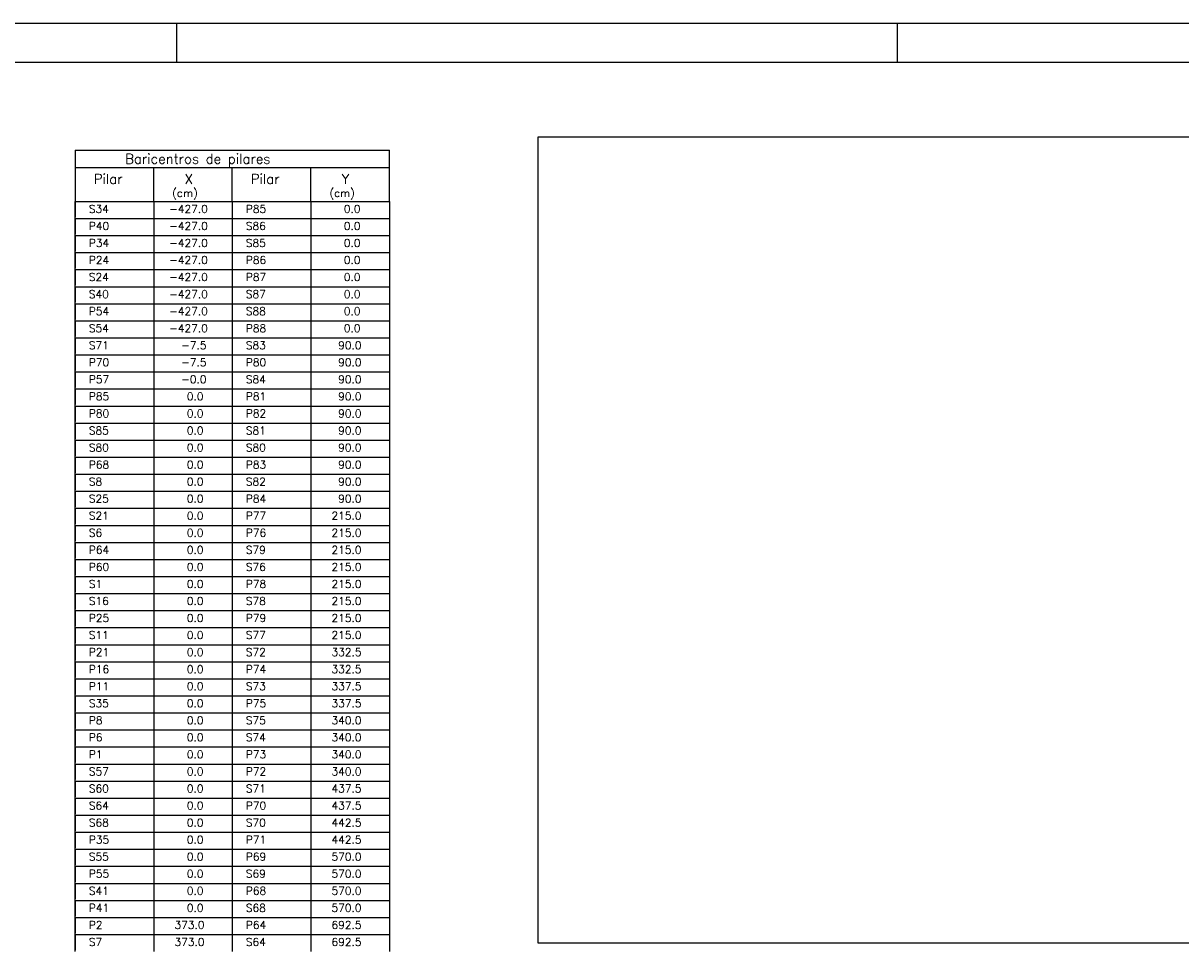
# Model space of a CAD drawing. Extents: x 0 to 119, y 0 to 84.
# Tile 13 of 14: x 59 to 89, y 60 to 84. Entities that reach past the tile are written whole.
import ezdxf

# ---------------------------------------------------------------- set-up
doc = ezdxf.new("R2010")
doc.units = 0
doc.header["$MEASUREMENT"] = 0
doc.layers.get('0').update_dxf_attribs({"linetype": 'CONTINUOUS'})
doc.layers.add('1', color=1, linetype='CONTINUOUS')
doc.layers.add('8', color=8, linetype='CONTINUOUS')
doc.styles.get("Standard").update_dxf_attribs({"font": 'ROMANS.SHX'})
picture_1 = doc.add_image_def('image1.jpg', size_in_pixel=(3000, 1418))

msp = doc.modelspace()

# ---------------------------------------------------------------- linework, layer by layer
at = {"layer": '1', "color": 1, "linetype": 'Continuous'}
for p, q in [((0, 84.099998), (118.900002, 84.099998)), ((63.400002, 83.099998), (63.400002, 84.099998)), ((81.900002, 83.099998), (81.900002, 84.099998)), ((60.787872, 80.836748), (60.787872, 79.524248)), ((60.787872, 80.836748), (68.852204, 80.836748)), ((68.852204, 80.399248), (68.852204, 80.836748)), ((60.787872, 80.399248), (68.852204, 80.399248)), ((62.803955, 79.524248), (62.803955, 80.399248)), ((64.820038, 79.524248), (64.820038, 80.399248)), ((66.836121, 79.524248), (66.836121, 80.399248)), ((68.852204, 79.524248), (68.852204, 80.399248)), ((60.787872, 79.524248), (64.820038, 79.524248)), ((60.787872, 79.086748), (60.787872, 79.524248)), ((60.787872, 79.524248), (60.787872, 79.124248)), ((62.803955, 79.524248), (62.803955, 79.086748)), ((64.820038, 79.524248), (68.852204, 79.524248)), ((64.820038, 79.524248), (64.820038, 79.086748)), ((66.836121, 79.524248), (66.836121, 79.086748)), ((68.852204, 79.524248), (68.852204, 79.086748)), ((60.787872, 79.086748), (68.852204, 79.086748)), ((60.787872, 78.649248), (60.787872, 79.086748)), ((60.787872, 79.086748), (60.787872, 78.686748)), ((62.803955, 79.086748), (62.803955, 78.649248)), ((64.820038, 79.086748), (64.820038, 78.649248)), ((66.836121, 79.086748), (66.836121, 78.649248)), ((68.852204, 79.086748), (68.852204, 78.649248)), ((60.787872, 78.649248), (68.852204, 78.649248)), ((60.787872, 78.211748), (60.787872, 78.649248)), ((60.787872, 78.649248), (60.787872, 78.249248)), ((62.803955, 78.649248), (62.803955, 78.211748)), ((64.820038, 78.649248), (64.820038, 78.211748)), ((66.836121, 78.649248), (66.836121, 78.211748)), ((68.852204, 78.649248), (68.852204, 78.211748)), ((60.787872, 78.211748), (68.852204, 78.211748)), ((60.787872, 77.774248), (60.787872, 78.211748)), ((60.787872, 78.211748), (60.787872, 77.811748)), ((62.803955, 78.211748), (62.803955, 77.774248)), ((64.820038, 78.211748), (64.820038, 77.774248)), ((66.836121, 78.211748), (66.836121, 77.774248)), ((68.852204, 78.211748), (68.852204, 77.774248)), ((60.787872, 77.774248), (68.852204, 77.774248)), ((60.787872, 77.336748), (60.787872, 77.774248)), ((60.787872, 77.774248), (60.787872, 77.374248)), ((62.803955, 77.774248), (62.803955, 77.336748)), ((64.820038, 77.774248), (64.820038, 77.336748)), ((66.836121, 77.774248), (66.836121, 77.336748)), ((68.852204, 77.774248), (68.852204, 77.336748)), ((60.787872, 77.336748), (68.852204, 77.336748)), ((60.787872, 76.899248), (60.787872, 77.336748)), ((60.787872, 77.336748), (60.787872, 76.936748)), ((62.803955, 77.336748), (62.803955, 76.899248)), ((64.820038, 77.336748), (64.820038, 76.899248)), ((66.836121, 77.336748), (66.836121, 76.899248)), ((68.852204, 77.336748), (68.852204, 76.899248)), ((60.787872, 76.899248), (68.852204, 76.899248)), ((60.787872, 76.461748), (60.787872, 76.899248)), ((60.787872, 76.899248), (60.787872, 76.499248)), ((62.803955, 76.899248), (62.803955, 76.461748)), ((64.820038, 76.899248), (64.820038, 76.461748)), ((66.836121, 76.899248), (66.836121, 76.461748)), ((68.852204, 76.899248), (68.852204, 76.461748)), ((60.787872, 76.461748), (68.852204, 76.461748)), ((60.787872, 76.024248), (60.787872, 76.461748)), ((60.787872, 76.461748), (60.787872, 76.061748)), ((62.803955, 76.461748), (62.803955, 76.024248)), ((64.820038, 76.461748), (64.820038, 76.024248)), ((66.836121, 76.461748), (66.836121, 76.024248)), ((68.852204, 76.461748), (68.852204, 76.024248)), ((60.787872, 76.024248), (68.852204, 76.024248)), ((60.787872, 75.586748), (60.787872, 76.024248)), ((60.787872, 76.024248), (60.787872, 75.624248)), ((62.803955, 76.024248), (62.803955, 75.586748)), ((64.820038, 76.024248), (64.820038, 75.586748)), ((66.836121, 76.024248), (66.836121, 75.586748)), ((68.852204, 76.024248), (68.852204, 75.586748)), ((60.787872, 75.586748), (68.852204, 75.586748)), ((60.787872, 75.149248), (60.787872, 75.586748)), ((60.787872, 75.586748), (60.787872, 75.186748)), ((62.803955, 75.586748), (62.803955, 75.149248)), ((64.820038, 75.586748), (64.820038, 75.149248)), ((66.836121, 75.586748), (66.836121, 75.149248)), ((68.852204, 75.586748), (68.852204, 75.149248)), ((60.787872, 75.149248), (68.852204, 75.149248)), ((60.787872, 74.711748), (60.787872, 75.149248)), ((60.787872, 75.149248), (60.787872, 74.749248)), ((62.803955, 75.149248), (62.803955, 74.711748)), ((64.820038, 75.149248), (64.820038, 74.711748)), ((66.836121, 75.149248), (66.836121, 74.711748)), ((68.852204, 75.149248), (68.852204, 74.711748)), ((60.787872, 74.711748), (68.852204, 74.711748)), ((60.787872, 74.274248), (60.787872, 74.711748)), ((60.787872, 74.711748), (60.787872, 74.311748)), ((62.803955, 74.711748), (62.803955, 74.274248)), ((64.820038, 74.711748), (64.820038, 74.274248)), ((66.836121, 74.711748), (66.836121, 74.274248)), ((68.852204, 74.711748), (68.852204, 74.274248)), ((60.787872, 74.274248), (68.852204, 74.274248)), ((60.787872, 73.836748), (60.787872, 74.274248)), ((60.787872, 74.274248), (60.787872, 73.874248)), ((62.803955, 74.274248), (62.803955, 73.836748)), ((64.820038, 74.274248), (64.820038, 73.836748)), ((66.836121, 74.274248), (66.836121, 73.836748)), ((68.852204, 74.274248), (68.852204, 73.836748)), ((60.787872, 73.836748), (68.852204, 73.836748)), ((60.787872, 73.399248), (60.787872, 73.836748)), ((60.787872, 73.836748), (60.787872, 73.436748)), ((62.803955, 73.836748), (62.803955, 73.399248)), ((64.820038, 73.836748), (64.820038, 73.399248)), ((66.836121, 73.836748), (66.836121, 73.399248)), ((68.852204, 73.836748), (68.852204, 73.399248)), ((60.787872, 73.399248), (68.852204, 73.399248)), ((60.787872, 72.961748), (60.787872, 73.399248)), ((60.787872, 73.399248), (60.787872, 72.999248)), ((62.803955, 73.399248), (62.803955, 72.961748)), ((64.820038, 73.399248), (64.820038, 72.961748)), ((66.836121, 73.399248), (66.836121, 72.961748)), ((68.852204, 73.399248), (68.852204, 72.961748)), ((60.787872, 72.961748), (68.852204, 72.961748)), ((60.787872, 72.524248), (60.787872, 72.961748)), ((60.787872, 72.961748), (60.787872, 72.561748)), ((62.803955, 72.961748), (62.803955, 72.524248)), ((64.820038, 72.961748), (64.820038, 72.524248)), ((66.836121, 72.961748), (66.836121, 72.524248)), ((68.852204, 72.961748), (68.852204, 72.524248)), ((60.787872, 72.524248), (68.852204, 72.524248)), ((60.787872, 72.086748), (60.787872, 72.524248)), ((60.787872, 72.524248), (60.787872, 72.124248)), ((62.803955, 72.524248), (62.803955, 72.086748)), ((64.820038, 72.524248), (64.820038, 72.086748)), ((66.836121, 72.524248), (66.836121, 72.086748)), ((68.852204, 72.524248), (68.852204, 72.086748)), ((60.787872, 72.086748), (68.852204, 72.086748)), ((60.787872, 71.649248), (60.787872, 72.086748)), ((60.787872, 72.086748), (60.787872, 71.686748)), ((62.803955, 72.086748), (62.803955, 71.649248)), ((64.820038, 72.086748), (64.820038, 71.649248)), ((66.836121, 72.086748), (66.836121, 71.649248)), ((68.852204, 72.086748), (68.852204, 71.649248)), ((60.787872, 71.649248), (68.852204, 71.649248)), ((60.787872, 71.211748), (60.787872, 71.649248)), ((60.787872, 71.649248), (60.787872, 71.249248)), ((62.803955, 71.649248), (62.803955, 71.211748)), ((64.820038, 71.649248), (64.820038, 71.211748)), ((66.836121, 71.649248), (66.836121, 71.211748)), ((68.852204, 71.649248), (68.852204, 71.211748)), ((60.787872, 71.211748), (68.852204, 71.211748)), ((60.787872, 70.774248), (60.787872, 71.211748)), ((60.787872, 71.211748), (60.787872, 70.811748)), ((62.803955, 71.211748), (62.803955, 70.774248)), ((64.820038, 71.211748), (64.820038, 70.774248)), ((66.836121, 71.211748), (66.836121, 70.774248)), ((68.852204, 71.211748), (68.852204, 70.774248)), ((60.787872, 70.774248), (68.852204, 70.774248)), ((60.787872, 70.336748), (60.787872, 70.774248)), ((60.787872, 70.774248), (60.787872, 70.374248)), ((62.803955, 70.774248), (62.803955, 70.336748)), ((64.820038, 70.774248), (64.820038, 70.336748)), ((66.836121, 70.774248), (66.836121, 70.336748)), ((68.852204, 70.774248), (68.852204, 70.336748)), ((60.787872, 70.336748), (68.852204, 70.336748)), ((60.787872, 69.899248), (60.787872, 70.336748)), ((60.787872, 70.336748), (60.787872, 69.936748)), ((62.803955, 70.336748), (62.803955, 69.899248)), ((64.820038, 70.336748), (64.820038, 69.899248)), ((66.836121, 70.336748), (66.836121, 69.899248)), ((68.852204, 70.336748), (68.852204, 69.899248)), ((60.787872, 69.899248), (68.852204, 69.899248)), ((60.787872, 69.461748), (60.787872, 69.899248)), ((60.787872, 69.899248), (60.787872, 69.499248)), ((62.803955, 69.899248), (62.803955, 69.461748)), ((64.820038, 69.899248), (64.820038, 69.461748)), ((66.836121, 69.899248), (66.836121, 69.461748)), ((68.852204, 69.899248), (68.852204, 69.461748)), ((60.787872, 69.461748), (68.852204, 69.461748)), ((60.787872, 69.024248), (60.787872, 69.461748)), ((60.787872, 69.461748), (60.787872, 69.061748)), ((62.803955, 69.461748), (62.803955, 69.024248)), ((64.820038, 69.461748), (64.820038, 69.024248)), ((66.836121, 69.461748), (66.836121, 69.024248)), ((68.852204, 69.461748), (68.852204, 69.024248)), ((60.787872, 69.024248), (68.852204, 69.024248)), ((60.787872, 68.586748), (60.787872, 69.024248)), ((60.787872, 69.024248), (60.787872, 68.624248)), ((62.803955, 69.024248), (62.803955, 68.586748)), ((64.820038, 69.024248), (64.820038, 68.586748)), ((66.836121, 69.024248), (66.836121, 68.586748)), ((68.852204, 69.024248), (68.852204, 68.586748)), ((60.787872, 68.586748), (68.852204, 68.586748)), ((60.787872, 68.149248), (60.787872, 68.586748)), ((60.787872, 68.586748), (60.787872, 68.186748)), ((62.803955, 68.586748), (62.803955, 68.149248)), ((64.820038, 68.586748), (64.820038, 68.149248)), ((66.836121, 68.586748), (66.836121, 68.149248)), ((68.852204, 68.586748), (68.852204, 68.149248)), ((60.787872, 68.149248), (68.852204, 68.149248)), ((60.787872, 67.711748), (60.787872, 68.149248)), ((60.787872, 68.149248), (60.787872, 67.749248)), ((62.803955, 68.149248), (62.803955, 67.711748)), ((64.820038, 68.149248), (64.820038, 67.711748)), ((66.836121, 68.149248), (66.836121, 67.711748)), ((68.852204, 68.149248), (68.852204, 67.711748)), ((60.787872, 67.711748), (68.852204, 67.711748)), ((60.787872, 67.274248), (60.787872, 67.711748)), ((60.787872, 67.711748), (60.787872, 67.311748)), ((62.803955, 67.711748), (62.803955, 67.274248)), ((64.820038, 67.711748), (64.820038, 67.274248)), ((66.836121, 67.711748), (66.836121, 67.274248)), ((68.852204, 67.711748), (68.852204, 67.274248)), ((60.787872, 67.274248), (68.852204, 67.274248)), ((60.787872, 66.836748), (60.787872, 67.274248)), ((60.787872, 67.274248), (60.787872, 66.874248)), ((62.803955, 67.274248), (62.803955, 66.836748)), ((64.820038, 67.274248), (64.820038, 66.836748)), ((66.836121, 67.274248), (66.836121, 66.836748)), ((68.852204, 67.274248), (68.852204, 66.836748)), ((60.787872, 66.836748), (68.852204, 66.836748)), ((60.787872, 66.399248), (60.787872, 66.836748)), ((60.787872, 66.836748), (60.787872, 66.436748)), ((62.803955, 66.836748), (62.803955, 66.399248)), ((64.820038, 66.836748), (64.820038, 66.399248)), ((66.836121, 66.836748), (66.836121, 66.399248)), ((68.852204, 66.836748), (68.852204, 66.399248)), ((60.787872, 66.399248), (68.852204, 66.399248)), ((60.787872, 65.961748), (60.787872, 66.399248)), ((60.787872, 66.399248), (60.787872, 65.999248)), ((62.803955, 66.399248), (62.803955, 65.961748)), ((64.820038, 66.399248), (64.820038, 65.961748)), ((66.836121, 66.399248), (66.836121, 65.961748)), ((68.852204, 66.399248), (68.852204, 65.961748)), ((60.787872, 65.961748), (68.852204, 65.961748)), ((60.787872, 65.524248), (60.787872, 65.961748)), ((60.787872, 65.961748), (60.787872, 65.561748)), ((62.803955, 65.961748), (62.803955, 65.524248)), ((64.820038, 65.961748), (64.820038, 65.524248)), ((66.836121, 65.961748), (66.836121, 65.524248)), ((68.852204, 65.961748), (68.852204, 65.524248)), ((60.787872, 65.524248), (68.852204, 65.524248)), ((60.787872, 65.086748), (60.787872, 65.524248)), ((60.787872, 65.524248), (60.787872, 65.124248)), ((62.803955, 65.524248), (62.803955, 65.086748)), ((64.820038, 65.524248), (64.820038, 65.086748)), ((66.836121, 65.524248), (66.836121, 65.086748)), ((68.852204, 65.524248), (68.852204, 65.086748)), ((60.787872, 65.086748), (68.852204, 65.086748)), ((60.787872, 64.649248), (60.787872, 65.086748)), ((60.787872, 65.086748), (60.787872, 64.686748)), ((62.803955, 65.086748), (62.803955, 64.649248)), ((64.820038, 65.086748), (64.820038, 64.649248)), ((66.836121, 65.086748), (66.836121, 64.649248)), ((68.852204, 65.086748), (68.852204, 64.649248)), ((60.787872, 64.649248), (68.852204, 64.649248)), ((60.787872, 64.211748), (60.787872, 64.649248)), ((60.787872, 64.649248), (60.787872, 64.249248)), ((62.803955, 64.649248), (62.803955, 64.211748)), ((64.820038, 64.649248), (64.820038, 64.211748)), ((66.836121, 64.649248), (66.836121, 64.211748)), ((68.852204, 64.649248), (68.852204, 64.211748)), ((60.787872, 64.211748), (68.852204, 64.211748)), ((60.787872, 63.774248), (60.787872, 64.211748)), ((60.787872, 64.211748), (60.787872, 63.811748)), ((62.803955, 64.211748), (62.803955, 63.774248)), ((64.820038, 64.211748), (64.820038, 63.774248)), ((66.836121, 64.211748), (66.836121, 63.774248)), ((68.852204, 64.211748), (68.852204, 63.774248)), ((60.787872, 63.774248), (68.852204, 63.774248)), ((60.787872, 63.336748), (60.787872, 63.774248)), ((60.787872, 63.774248), (60.787872, 63.374248)), ((62.803955, 63.774248), (62.803955, 63.336748)), ((64.820038, 63.774248), (64.820038, 63.336748)), ((66.836121, 63.774248), (66.836121, 63.336748)), ((68.852204, 63.774248), (68.852204, 63.336748)), ((60.787872, 63.336748), (68.852204, 63.336748)), ((60.787872, 62.899248), (60.787872, 63.336748)), ((60.787872, 63.336748), (60.787872, 62.936748)), ((62.803955, 63.336748), (62.803955, 62.899248)), ((64.820038, 63.336748), (64.820038, 62.899248)), ((66.836121, 63.336748), (66.836121, 62.899248)), ((68.852204, 63.336748), (68.852204, 62.899248)), ((60.787872, 62.899248), (68.852204, 62.899248)), ((60.787872, 62.461748), (60.787872, 62.899248)), ((60.787872, 62.899248), (60.787872, 62.499248)), ((62.803955, 62.899248), (62.803955, 62.461748)), ((64.820038, 62.899248), (64.820038, 62.461748)), ((66.836121, 62.899248), (66.836121, 62.461748)), ((68.852204, 62.899248), (68.852204, 62.461748)), ((60.787872, 62.461748), (68.852204, 62.461748)), ((60.787872, 62.024248), (60.787872, 62.461748)), ((60.787872, 62.461748), (60.787872, 62.061748)), ((62.803955, 62.461748), (62.803955, 62.024248)), ((64.820038, 62.461748), (64.820038, 62.024248)), ((66.836121, 62.461748), (66.836121, 62.024248)), ((68.852204, 62.461748), (68.852204, 62.024248)), ((60.787872, 62.024248), (68.852204, 62.024248)), ((60.787872, 61.586748), (60.787872, 62.024248)), ((60.787872, 62.024248), (60.787872, 61.624248)), ((62.803955, 62.024248), (62.803955, 61.586748)), ((64.820038, 62.024248), (64.820038, 61.586748)), ((66.836121, 62.024248), (66.836121, 61.586748)), ((68.852204, 62.024248), (68.852204, 61.586748)), ((60.787872, 61.586748), (68.852204, 61.586748)), ((60.787872, 61.149248), (60.787872, 61.586748)), ((60.787872, 61.586748), (60.787872, 61.186748)), ((62.803955, 61.586748), (62.803955, 61.149248)), ((64.820038, 61.586748), (64.820038, 61.149248)), ((66.836121, 61.586748), (66.836121, 61.149248)), ((68.852204, 61.586748), (68.852204, 61.149248)), ((60.787872, 61.149248), (68.852204, 61.149248)), ((60.787872, 60.711748), (60.787872, 61.149248)), ((60.787872, 61.149248), (60.787872, 60.749248)), ((62.803955, 61.149248), (62.803955, 60.711748)), ((64.820038, 61.149248), (64.820038, 60.711748)), ((66.836121, 61.149248), (66.836121, 60.711748)), ((68.852204, 61.149248), (68.852204, 60.711748)), ((60.787872, 60.711748), (68.852204, 60.711748)), ((60.787872, 60.274248), (60.787872, 60.711748)), ((60.787872, 60.711748), (60.787872, 60.311748)), ((62.803955, 60.711748), (62.803955, 60.274248)), ((64.820038, 60.711748), (64.820038, 60.274248)), ((66.836121, 60.711748), (66.836121, 60.274248)), ((68.852204, 60.711748), (68.852204, 60.274248))]:
    msp.add_line(p, q, dxfattribs=at)
at = {"layer": '8', "color": 1, "linetype": 'Continuous'}
msp.add_line((2.5, 83.099998), (117.900002, 83.099998), dxfattribs=at)

# ---------------------------------------------------------------- texts
at = {"layer": '1', "color": 1, "linetype": 'Continuous'}
for s, height, p in [('Baricentros de pilares', 0.25, (62.070038, 80.492998)), ('Pilar', 0.25, (61.265129, 79.977505)), ('X', 0.25, (63.598786, 79.977505)), ('Pilar', 0.25, (65.297295, 79.977505)), ('Y', 0.25, (67.630952, 79.977505)), ('(cm)', 0.2, (63.279964, 79.641272)), ('(cm)', 0.2, (67.31213, 79.641272)), ('S34', 0.2, (61.132355, 79.233299)), (' -427.0', 0.2, (63.058175, 79.233299)), ('P85', 0.2, (65.164521, 79.233299)), ('    0.0', 0.2, (67.090341, 79.233299)), ('P40', 0.2, (61.132355, 78.795799)), (' -427.0', 0.2, (63.058175, 78.795799)), ('S86', 0.2, (65.164521, 78.795799)), ('    0.0', 0.2, (67.090341, 78.795799)), ('P34', 0.2, (61.132355, 78.358299)), (' -427.0', 0.2, (63.058175, 78.358299)), ('S85', 0.2, (65.164521, 78.358299)), ('    0.0', 0.2, (67.090341, 78.358299)), ('P24', 0.2, (61.132355, 77.920799)), (' -427.0', 0.2, (63.058175, 77.920799)), ('P86', 0.2, (65.164521, 77.920799)), ('    0.0', 0.2, (67.090341, 77.920799)), ('S24', 0.2, (61.132355, 77.483299)), (' -427.0', 0.2, (63.058175, 77.483299)), ('P87', 0.2, (65.164521, 77.483299)), ('    0.0', 0.2, (67.090341, 77.483299)), ('S40', 0.2, (61.132355, 77.045799)), (' -427.0', 0.2, (63.058175, 77.045799)), ('S87', 0.2, (65.164521, 77.045799)), ('    0.0', 0.2, (67.090341, 77.045799)), ('P54', 0.2, (61.132355, 76.608299)), (' -427.0', 0.2, (63.058175, 76.608299)), ('S88', 0.2, (65.164521, 76.608299)), ('    0.0', 0.2, (67.090341, 76.608299)), ('S54', 0.2, (61.132355, 76.170799)), (' -427.0', 0.2, (63.058175, 76.170799)), ('P88', 0.2, (65.164521, 76.170799)), ('    0.0', 0.2, (67.090341, 76.170799)), ('S71', 0.2, (61.132355, 75.733299)), ('   -7.5', 0.2, (63.058175, 75.733299)), ('S83', 0.2, (65.164521, 75.733299)), ('   90.0', 0.2, (67.090341, 75.733299)), ('P70', 0.2, (61.132355, 75.295799)), ('   -7.5', 0.2, (63.058175, 75.295799)), ('P80', 0.2, (65.164521, 75.295799)), ('   90.0', 0.2, (67.090341, 75.295799)), ('P57', 0.2, (61.132355, 74.858299)), ('   -0.0', 0.2, (63.058175, 74.858299)), ('S84', 0.2, (65.164521, 74.858299)), ('   90.0', 0.2, (67.090341, 74.858299)), ('P85', 0.2, (61.132355, 74.420799)), ('    0.0', 0.2, (63.058175, 74.420799)), ('P81', 0.2, (65.164521, 74.420799)), ('   90.0', 0.2, (67.090341, 74.420799)), ('P80', 0.2, (61.132355, 73.983299)), ('    0.0', 0.2, (63.058175, 73.983299)), ('P82', 0.2, (65.164521, 73.983299)), ('   90.0', 0.2, (67.090341, 73.983299)), ('S85', 0.2, (61.132355, 73.545799)), ('    0.0', 0.2, (63.058175, 73.545799)), ('S81', 0.2, (65.164521, 73.545799)), ('   90.0', 0.2, (67.090341, 73.545799)), ('S80', 0.2, (61.132355, 73.108299)), ('    0.0', 0.2, (63.058175, 73.108299)), ('S80', 0.2, (65.164521, 73.108299)), ('   90.0', 0.2, (67.090341, 73.108299)), ('P68', 0.2, (61.132355, 72.670799)), ('    0.0', 0.2, (63.058175, 72.670799)), ('P83', 0.2, (65.164521, 72.670799)), ('   90.0', 0.2, (67.090341, 72.670799)), ('S8', 0.2, (61.132355, 72.233299)), ('    0.0', 0.2, (63.058175, 72.233299)), ('S82', 0.2, (65.164521, 72.233299)), ('   90.0', 0.2, (67.090341, 72.233299)), ('S25', 0.2, (61.132355, 71.795799)), ('    0.0', 0.2, (63.058175, 71.795799)), ('P84', 0.2, (65.164521, 71.795799)), ('   90.0', 0.2, (67.090341, 71.795799)), ('S21', 0.2, (61.132355, 71.358299)), ('    0.0', 0.2, (63.058175, 71.358299)), ('P77', 0.2, (65.164521, 71.358299)), ('  215.0', 0.2, (67.090341, 71.358299)), ('S6', 0.2, (61.132355, 70.920799)), ('    0.0', 0.2, (63.058175, 70.920799)), ('P76', 0.2, (65.164521, 70.920799)), ('  215.0', 0.2, (67.090341, 70.920799)), ('P64', 0.2, (61.132355, 70.483299)), ('    0.0', 0.2, (63.058175, 70.483299)), ('S79', 0.2, (65.164521, 70.483299)), ('  215.0', 0.2, (67.090341, 70.483299)), ('P60', 0.2, (61.132355, 70.045799)), ('    0.0', 0.2, (63.058175, 70.045799)), ('S76', 0.2, (65.164521, 70.045799)), ('  215.0', 0.2, (67.090341, 70.045799)), ('S1', 0.2, (61.132355, 69.608299)), ('    0.0', 0.2, (63.058175, 69.608299)), ('P78', 0.2, (65.164521, 69.608299)), ('  215.0', 0.2, (67.090341, 69.608299)), ('S16', 0.2, (61.132355, 69.170799)), ('    0.0', 0.2, (63.058175, 69.170799)), ('S78', 0.2, (65.164521, 69.170799)), ('  215.0', 0.2, (67.090341, 69.170799)), ('P25', 0.2, (61.132355, 68.733299)), ('    0.0', 0.2, (63.058175, 68.733299)), ('P79', 0.2, (65.164521, 68.733299)), ('  215.0', 0.2, (67.090341, 68.733299)), ('S11', 0.2, (61.132355, 68.295799)), ('    0.0', 0.2, (63.058175, 68.295799)), ('S77', 0.2, (65.164521, 68.295799)), ('  215.0', 0.2, (67.090341, 68.295799)), ('P21', 0.2, (61.132355, 67.858299)), ('    0.0', 0.2, (63.058175, 67.858299)), ('S72', 0.2, (65.164521, 67.858299)), ('  332.5', 0.2, (67.090341, 67.858299)), ('P16', 0.2, (61.132355, 67.420799)), ('    0.0', 0.2, (63.058175, 67.420799)), ('P74', 0.2, (65.164521, 67.420799)), ('  332.5', 0.2, (67.090341, 67.420799)), ('P11', 0.2, (61.132355, 66.983299)), ('    0.0', 0.2, (63.058175, 66.983299)), ('S73', 0.2, (65.164521, 66.983299)), ('  337.5', 0.2, (67.090341, 66.983299)), ('S35', 0.2, (61.132355, 66.545799)), ('    0.0', 0.2, (63.058175, 66.545799)), ('P75', 0.2, (65.164521, 66.545799)), ('  337.5', 0.2, (67.090341, 66.545799)), ('P8', 0.2, (61.132355, 66.108299)), ('    0.0', 0.2, (63.058175, 66.108299)), ('S75', 0.2, (65.164521, 66.108299)), ('  340.0', 0.2, (67.090341, 66.108299)), ('P6', 0.2, (61.132355, 65.670799)), ('    0.0', 0.2, (63.058175, 65.670799)), ('S74', 0.2, (65.164521, 65.670799)), ('  340.0', 0.2, (67.090341, 65.670799)), ('P1', 0.2, (61.132355, 65.233299)), ('    0.0', 0.2, (63.058175, 65.233299)), ('P73', 0.2, (65.164521, 65.233299)), ('  340.0', 0.2, (67.090341, 65.233299)), ('S57', 0.2, (61.132355, 64.795799)), ('    0.0', 0.2, (63.058175, 64.795799)), ('P72', 0.2, (65.164521, 64.795799)), ('  340.0', 0.2, (67.090341, 64.795799)), ('S60', 0.2, (61.132355, 64.358299)), ('    0.0', 0.2, (63.058175, 64.358299)), ('S71', 0.2, (65.164521, 64.358299)), ('  437.5', 0.2, (67.090341, 64.358299)), ('S64', 0.2, (61.132355, 63.920799)), ('    0.0', 0.2, (63.058175, 63.920799)), ('P70', 0.2, (65.164521, 63.920799)), ('  437.5', 0.2, (67.090341, 63.920799)), ('S68', 0.2, (61.132355, 63.483299)), ('    0.0', 0.2, (63.058175, 63.483299)), ('S70', 0.2, (65.164521, 63.483299)), ('  442.5', 0.2, (67.090341, 63.483299)), ('P35', 0.2, (61.132355, 63.045799)), ('    0.0', 0.2, (63.058175, 63.045799)), ('P71', 0.2, (65.164521, 63.045799)), ('  442.5', 0.2, (67.090341, 63.045799)), ('S55', 0.2, (61.132355, 62.608299)), ('    0.0', 0.2, (63.058175, 62.608299)), ('P69', 0.2, (65.164521, 62.608299)), ('  570.0', 0.2, (67.090341, 62.608299)), ('P55', 0.2, (61.132355, 62.170799)), ('    0.0', 0.2, (63.058175, 62.170799)), ('S69', 0.2, (65.164521, 62.170799)), ('  570.0', 0.2, (67.090341, 62.170799)), ('S41', 0.2, (61.132355, 61.733299)), ('    0.0', 0.2, (63.058175, 61.733299)), ('P68', 0.2, (65.164521, 61.733299)), ('  570.0', 0.2, (67.090341, 61.733299)), ('P41', 0.2, (61.132355, 61.295799)), ('    0.0', 0.2, (63.058175, 61.295799)), ('S68', 0.2, (65.164521, 61.295799)), ('  570.0', 0.2, (67.090341, 61.295799)), ('P2', 0.2, (61.132355, 60.858299)), ('  373.0', 0.2, (63.058175, 60.858299)), ('P64', 0.2, (65.164521, 60.858299)), ('  692.5', 0.2, (67.090341, 60.858299)), ('S7', 0.2, (61.132355, 60.420799)), ('  373.0', 0.2, (63.058175, 60.420799)), ('S64', 0.2, (65.164521, 60.420799)), ('  692.5', 0.2, (67.090341, 60.420799))]:
    msp.add_text(s, height=height, dxfattribs=at).set_placement(p)

# ---------------------------------------------------------------- pictures from other files: only their frames are drawn
at = {"linetype": 'Continuous'}
image = msp.add_image(picture_1, insert=(72.67122, 60.490993), size_in_units=(43.772423, 20.689765), dxfattribs=at)
image.dxf.flags = 15

doc.saveas('drawing.dxf')
